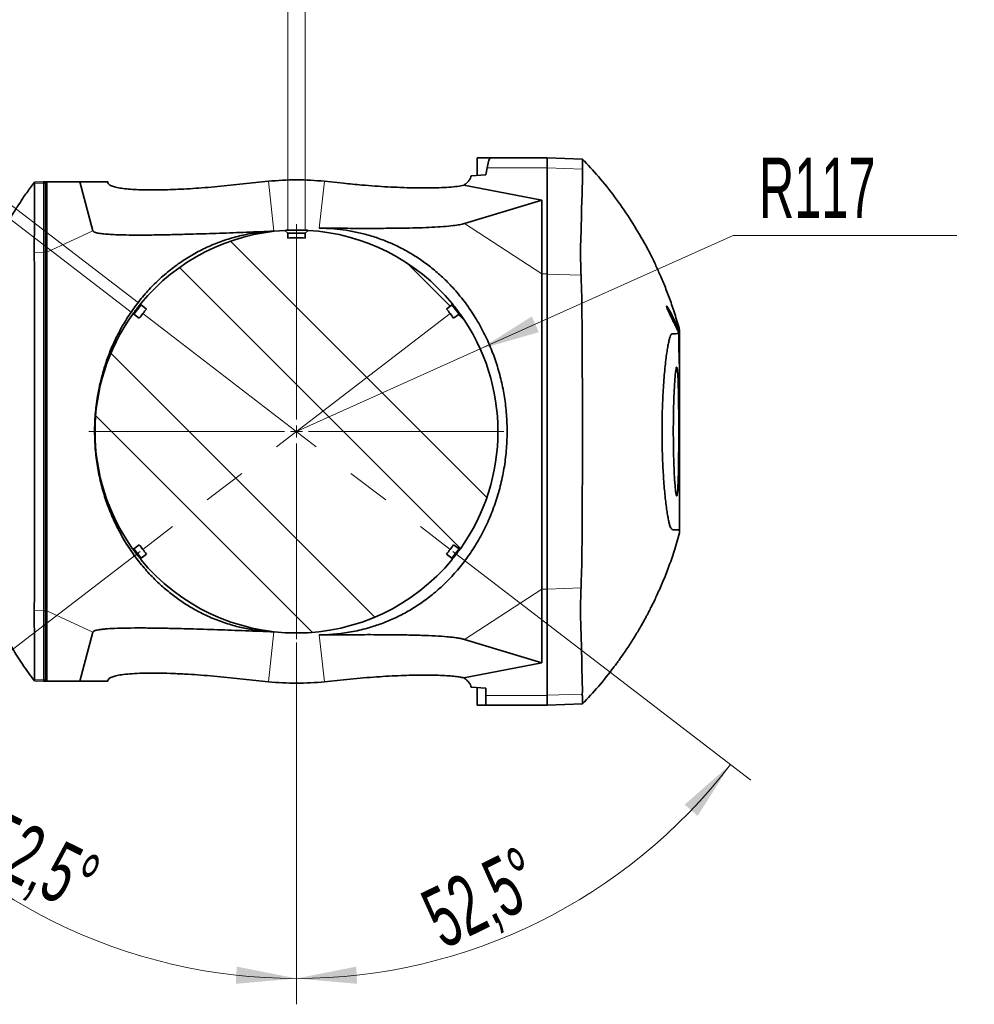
# Model space of a CAD drawing. Header units: millimetres. Extents: x 0 to 12115, y 0 to 8400.
# Tile 4 of 120: x 2774 to 3883, y 765 to 1908. Entities that reach past the tile are written whole.
import ezdxf

# ---------------------------------------------------------------- set-up
doc = ezdxf.new("R2010")
doc.units = ezdxf.units.MM
doc.header["$LTSCALE"] = 20
doc.linetypes.add('CENTERX2', pattern=[20.32, 12.7, -2.54, 2.54, -2.54])
doc.layers.add('SVART_TEXT', color=7, linetype='Continuous')
doc.styles.add('SLDTEXTSTYLE0', font='TXT', dxfattribs={"width": 0.605})
doc.dimstyles.new('SLDDIMSTYLE13', dxfattribs={"dimtxt": 70, "dimasz": 70, "dimexe": 0, "dimexo": 0.0625, "dimgap": 17.5, "dimtad": 0, "dimtih": 1, "dimtoh": 1, "dimdec": 1, "dimlfac": 0.5, "dimrnd": 1e-09, "dimzin": 12, "dimdsep": 46, "dimtxsty": 'SLDTEXTSTYLE0', "dimsah": 1, "dimcen": 0, "dimadec": 0, "dimazin": 3, "dimtfac": 1, "dimtofl": 0, "dimtmove": 0, "dimatfit": 3, "dimfxl": 1, "dimfrac": 2, "dimtolj": 1, "dimtzin": 12, "dimarcsym": 0})
doc.dimstyles.new('SLDDIMSTYLE18', dxfattribs={"dimtxt": 70, "dimasz": 70, "dimexe": 0, "dimexo": 0.0625, "dimgap": 17.5, "dimtad": 1, "dimdec": 4, "dimlfac": 10, "dimzin": 12, "dimdsep": 46, "dimtxsty": 'SLDTEXTSTYLE0', "dimsah": 1, "dimcen": 0.09, "dimadec": 1, "dimazin": 3, "dimtfac": 1, "dimtofl": 0, "dimtmove": 0, "dimatfit": 3, "dimfxl": 1, "dimfrac": 2, "dimtolj": 1, "dimtzin": 12, "dimarcsym": 0})
doc.dimstyles.new('SLDDIMSTYLE9', dxfattribs={"dimtxt": 70, "dimasz": 70, "dimexe": 0, "dimexo": 0.0625, "dimgap": 17.5, "dimtad": 1, "dimdec": 1, "dimlfac": 0.5, "dimrnd": 1e-09, "dimzin": 12, "dimdsep": 46, "dimtxsty": 'SLDTEXTSTYLE0', "dimsah": 1, "dimcen": 0.09, "dimadec": 0, "dimazin": 3, "dimtfac": 1, "dimtmove": 0, "dimatfit": 0, "dimfxl": 1, "dimfrac": 2, "dimtolj": 1, "dimtzin": 12, "dimarcsym": 0})

# ---------------------------------------------------------------- blocks, each defined once
blk = doc.blocks.new('_D_82')
at = {"color": 7, "linetype": 'Continuous', "lineweight": 0}
for p, q in [((3277, 1290.6), (3623.1, 1025.1)), ((3095.4, 1185), (3095.4, 764.8))]:
    blk.add_line(p, q, dxfattribs=at)
at = {"color": 7, "linetype": 'Continuous', "lineweight": 18}
blk.add_arc((3095.4, 1430), 635.3, 270, 322.5, dxfattribs=at)
for points in [[(3599.3, 1043.3), (3546.2, 996.7), (3561.3, 983.7)], [(3095.4, 794.8), (3165.8, 788.6), (3164.7, 808.6)]]:
    blk.add_solid(points, dxfattribs=at)
at = {"color": 7, "linetype": 'Continuous', "lineweight": 18, "insert": (3235.2, 891.3), "char_height": 70, "attachment_point": 1, "rotation": 26.25, "style": 'SLDTEXTSTYLE0'}
blk.add_mtext('52,5°', dxfattribs=at)
blk = doc.blocks.new('_D_83')
at = {"color": 7, "linetype": 'Continuous', "lineweight": 0}
for p, q in [((2913.7, 1290.6), (2567.6, 1025.1)), ((3095.4, 1185), (3095.4, 764.8))]:
    blk.add_line(p, q, dxfattribs=at)
at = {"color": 7, "linetype": 'Continuous', "lineweight": 18}
blk.add_arc((3095.4, 1430), 635.3, 217.5, 270, dxfattribs=at)
for points in [[(2591.4, 1043.3), (2629.4, 983.7), (2644.6, 996.7)], [(3095.4, 794.8), (3026, 808.6), (3024.9, 788.6)]]:
    blk.add_solid(points, dxfattribs=at)
at = {"color": 7, "linetype": 'Continuous', "lineweight": 18, "insert": (2753.1, 991.1), "char_height": 70, "attachment_point": 1, "rotation": 333.75, "style": 'SLDTEXTSTYLE0'}
blk.add_mtext('52,5°', dxfattribs=at)
blk = doc.blocks.new('_D_84')
at = {"color": 7, "linetype": 'Continuous', "lineweight": 0}
for p, q in [((3308.8, 1525.9), (3602.6, 1657.8)), ((3602.6, 1657.8), (3862.5, 1657.8)), ((3095.4, 1430), (3308.8, 1525.9))]:
    blk.add_line(p, q, dxfattribs=at)
at = {"color": 7, "linetype": 'Continuous', "lineweight": 18}
blk.add_solid([(3308.8, 1525.9), (3376.8, 1545.4), (3368.6, 1563.7)], dxfattribs=at)
at = {"color": 7, "linetype": 'Continuous', "lineweight": 18, "insert": (3632.6, 1748.1), "char_height": 70, "attachment_point": 1, "style": 'SLDTEXTSTYLE0'}
blk.add_mtext('R117', dxfattribs=at)
blk = doc.blocks.new('SW_SYMBOL_HOLE_DEPTH')
at = {"layer": 'SVART_TEXT', "color": 0}
for p, q in [((0, 17500), (16000, 17500)), ((8000, 17500), (8000, 1500)), ((2000, 11100), (8000, 1500)), ((14000, 11100), (8000, 1500))]:
    blk.add_line(p, q, dxfattribs=at)
blk = doc.blocks.new('_D_85')
at = {"color": 7, "linetype": 'Continuous', "lineweight": 0}
for p, q in [((3085.2, 1664.2), (3085.2, 1995.2)), ((3105.6, 1664.2), (3105.6, 1995.2)), ((3085.2, 1965.2), (2965.2, 1965.2)), ((3105.6, 1965.2), (3085.2, 1965.2)), ((3105.6, 1965.2), (3623.7, 1965.2))]:
    blk.add_line(p, q, dxfattribs=at)
at = {"color": 7, "linetype": 'Continuous', "lineweight": 18}
for points in [[(3085.2, 1965.2), (3015.2, 1975.2), (3015.2, 1955.2)], [(3105.6, 1965.2), (3175.6, 1955.2), (3175.6, 1975.2)]]:
    blk.add_solid(points, dxfattribs=at)
at = {"color": 7, "linetype": 'Continuous', "lineweight": 18, "xscale": 0.004511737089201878, "yscale": 0.004511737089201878, "zscale": 0.004511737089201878, "rotation": 359.9999999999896}
blk.add_blockref('SW_SYMBOL_HOLE_DEPTH', (3420.1, 1975.3), dxfattribs=at)
at = {"color": 7, "linetype": 'Continuous', "lineweight": 18, "char_height": 70, "attachment_point": 1, "style": 'SLDTEXTSTYLE0'}
for s, insert in [('M12', (3206.3, 2055.6)), ('20', (3516.8, 2055.6))]:
    blk.add_mtext(s, dxfattribs=dict(at, insert=insert))
blk = doc.blocks.new('_D_86')
at = {"color": 7, "linetype": 'Continuous', "lineweight": 0}
for p, q in [((2616.6, 1806), (2689.7, 1901.2)), ((2911.7, 1579.6), (2592.8, 1824.2)), ((2903.4, 1568.8), (2584.5, 1813.4)), ((2616.6, 1806), (2608.3, 1795.2)), ((2608.3, 1795.2), (2257.8, 1338.4))]:
    blk.add_line(p, q, dxfattribs=at)
at = {"color": 7, "linetype": 'Continuous', "lineweight": 18}
for points in [[(2616.6, 1806), (2667.2, 1855.4), (2651.3, 1867.6)], [(2608.3, 1795.2), (2557.8, 1745.7), (2573.6, 1733.6)]]:
    blk.add_solid(points, dxfattribs=at)
at = {"color": 7, "linetype": 'Continuous', "lineweight": 18, "xscale": 0.004511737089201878, "yscale": 0.004511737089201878, "zscale": 0.004511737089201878, "rotation": 52.50000000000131}
blk.add_blockref('SW_SYMBOL_HOLE_DEPTH', (2425.5, 1573.6), dxfattribs=at)
at = {"color": 7, "linetype": 'Continuous', "lineweight": 18, "char_height": 70, "attachment_point": 1, "rotation": 52.5, "style": 'SLDTEXTSTYLE0'}
for s, insert in [('13', (2420.7, 1699.2)), ('4x M8', (2186.1, 1393.4))]:
    blk.add_mtext(s, dxfattribs=dict(at, insert=insert))
blk = doc.blocks.new('SW_CENTERMARKSYMBOL_10')
at = {"color": 0, "linetype": 'Continuous', "lineweight": 18}
for p, q in [((0, 14), (0, 241)), ((-14, 0), (-241, 0)), ((0, 0), (-7, 0)), ((0, 0), (0, 7)), ((0, 0), (0, -7)), ((0, 0), (7, 0)), ((14, 0), (241, 0)), ((0, -14), (0, -241))]:
    blk.add_line(p, q, dxfattribs=at)

msp = doc.modelspace()

# ---------------------------------------------------------------- hatches: boundary and pattern name
at = {"linetype": 'Continuous', "lineweight": 18}
h = msp.add_hatch(dxfattribs=at)
h.set_pattern_fill('ANSI32', scale=20, angle=90, style=0)
edge = h.paths.add_edge_path(flags=0)
edge.add_line((3284.145647, 1293.750026), (3285.710497, 1293.956042))
edge.add_arc((3095.353079, 1430.044446), 234, 324.438647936, 395.561352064)
edge.add_line((3285.710497, 1566.132849), (3284.145647, 1566.338866))
edge.add_line((3284.145647, 1566.338866), (3277.915619, 1561.558397))
edge.add_arc((3095.353079, 1430.044446), 225, 35.768130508, 39.231869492)
edge.add_line((3269.636463, 1572.348002), (3275.866492, 1577.128471))
edge.add_line((3275.866492, 1577.128471), (3276.072508, 1578.693321))
edge.add_arc((3095.353079, 1430.044446), 234, 39.438647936, 86.667079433)
edge.add_line((3108.957287, 1663.648653), (3105.553079, 1660.244446))
edge.add_line((3105.553079, 1660.244446), (3105.553079, 1654.813127))
edge.add_arc((3095.353079, 1430.044446), 225, 87.401700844, 92.598299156)
edge.add_line((3085.153079, 1654.813127), (3085.153079, 1660.244446))
edge.add_line((3085.153079, 1660.244446), (3081.748872, 1663.648653))
edge.add_arc((3095.353079, 1430.044446), 234, 93.332920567, 140.561352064)
edge.add_line((2914.633651, 1578.693321), (2914.839667, 1577.128471))
edge.add_line((2914.839667, 1577.128471), (2921.069696, 1572.348002))
edge.add_arc((3095.353079, 1430.044446), 225, 140.768130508, 144.231869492)
edge.add_line((2912.79054, 1561.558397), (2906.560512, 1566.338866))
edge.add_line((2906.560512, 1566.338866), (2904.995662, 1566.132849))
edge.add_arc((3095.353079, 1430.044446), 234, 144.438647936, 215.561352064)
edge.add_line((2904.995662, 1293.956042), (2906.560512, 1293.750026))
edge.add_line((2906.560512, 1293.750026), (2912.79054, 1298.530495))
edge.add_arc((3095.353079, 1430.044446), 225, 215.768130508, 219.231869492)
edge.add_line((2921.069696, 1287.740889), (2914.839667, 1282.96042))
edge.add_line((2914.839667, 1282.96042), (2914.633651, 1281.39557))
edge.add_arc((3095.353079, 1430.044446), 234, 219.438647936, 320.561352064)
edge.add_line((3276.072508, 1281.39557), (3275.866492, 1282.96042))
edge.add_line((3275.866492, 1282.96042), (3269.636463, 1287.740889))
edge.add_arc((3095.353079, 1430.044446), 225, 320.768130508, 324.231869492)
edge.add_line((3277.915619, 1298.530495), (3284.145647, 1293.750026))

# ---------------------------------------------------------------- linework, layer by layer
at = {"color": 7, "linetype": 'Continuous', "lineweight": 35}
for p, q in [((3305.40379, 1748.044446), (3305.045794, 1727.53487)), ((3320.268349, 1748.044446), (3305.40379, 1748.044446)), ((3386.353079, 1748.044446), (3320.618369, 1748.044446)), ((3386.353079, 1748.044446), (3386.353079, 1736.499905)), ((3427.60251, 1746.394459), (3386.353079, 1747.834921)), ((3298.348452, 1727.12616), (3315.353079, 1728.16388)), ((3315.353079, 1728.16388), (3316.895094, 1736.499905)), ((3386.353079, 1736.499905), (3386.353079, 1613.146764)), ((2791.024421, 1719.613919), (2801.353079, 1719.974604)), ((2801.353079, 1719.974604), (2803.353079, 1720.044446)), ((2803.353079, 1720.044446), (2803.353079, 1718.495683)), ((2803.353079, 1720.044446), (2805.353079, 1720.044446)), ((2803.353079, 1718.495683), (2803.353079, 1638.418245)), ((2805.353079, 1638.418245), (2805.353079, 1720.044446)), ((2805.353079, 1720.044446), (2843.767817, 1720.044446)), ((2843.767817, 1720.044446), (2876.291111, 1720.044446)), ((2843.767817, 1720.044446), (2858.802461, 1663.149095)), ((2876.291111, 1720.044446), (2876.305294, 1719.23188)), ((3014.987059, 1715.674583), (3062.758152, 1720.634771)), ((3127.948007, 1720.634771), (3149.864554, 1718.359123)), ((3289.82269, 1716.093194), (3380.353079, 1698.770073)), ((3290.485104, 1671.562875), (3380.353079, 1698.770073)), ((3380.353079, 1698.770073), (3380.353079, 1613.146764)), ((3081.748872, 1663.648653), (3085.153079, 1660.244446)), ((3105.553079, 1660.244446), (3085.153079, 1660.244446)), ((3085.153079, 1660.244446), (3085.153079, 1654.813127)), ((3105.553079, 1660.244446), (3108.957287, 1663.648653)), ((3105.553079, 1654.813127), (3105.553079, 1660.244446)), ((2803.353079, 1638.418245), (2803.353079, 1221.670647)), ((2805.353079, 1221.670647), (2805.353079, 1638.418245)), ((3380.353079, 1613.146764), (3380.353079, 1246.942127)), ((3386.353079, 1613.146764), (3386.353079, 1246.942127)), ((2914.839667, 1577.128471), (2914.633651, 1578.693321)), ((3276.072508, 1578.693321), (3275.866492, 1577.128471)), ((2914.839667, 1577.128471), (2906.560512, 1566.338866)), ((2921.069696, 1572.348002), (2914.839667, 1577.128471)), ((3275.866492, 1577.128471), (3269.636463, 1572.348002)), ((3284.145647, 1566.338866), (3275.866492, 1577.128471)), ((2904.995662, 1566.132849), (2906.560512, 1566.338866)), ((2906.560512, 1566.338866), (2912.79054, 1561.558397)), ((3277.915619, 1561.558397), (3284.145647, 1566.338866)), ((3284.145647, 1566.338866), (3285.710497, 1566.132849)), ((3540.353079, 1545.53463), (3540.320603, 1545.284626)), ((3540.353079, 1314.554262), (3540.353079, 1545.53463)), ((2906.560512, 1293.750026), (2904.995662, 1293.956042)), ((2912.79054, 1298.530495), (2906.560512, 1293.750026)), ((2906.560512, 1293.750026), (2914.839667, 1282.96042)), ((3275.866492, 1282.96042), (3284.145647, 1293.750026)), ((3284.145647, 1293.750026), (3277.915619, 1298.530495)), ((3285.710497, 1293.956042), (3284.145647, 1293.750026)), ((2914.633651, 1281.39557), (2914.839667, 1282.96042)), ((2914.839667, 1282.96042), (2921.069696, 1287.740889)), ((3269.636463, 1287.740889), (3275.866492, 1282.96042)), ((3275.866492, 1282.96042), (3276.072508, 1281.39557)), ((3380.353079, 1161.318819), (3380.353079, 1246.942127)), ((3386.353079, 1246.942127), (3386.353079, 1123.588986)), ((2803.353079, 1221.670647), (2803.353079, 1141.593208)), ((2805.353079, 1140.044446), (2805.353079, 1221.670647)), ((3496.463906, 1205.874422), (3497.353079, 1207.435451)), ((2858.802461, 1196.939796), (2843.767817, 1140.044446)), ((3380.353079, 1161.318819), (3290.485104, 1188.526016)), ((3289.82269, 1143.995698), (3380.353079, 1161.318819)), ((3062.758152, 1139.45412), (3014.987059, 1144.414308)), ((2791.024421, 1140.474972), (2801.353079, 1140.114287)), ((2801.353079, 1140.114287), (2803.353079, 1140.044446)), ((2803.353079, 1141.593208), (2803.353079, 1140.044446)), ((2803.353079, 1140.044446), (2805.353079, 1140.044446)), ((2805.353079, 1140.044446), (2843.767817, 1140.044446)), ((2843.767817, 1140.044446), (2876.291111, 1140.044446)), ((2876.291111, 1140.044446), (2876.305294, 1140.857012)), ((3149.864554, 1141.729768), (3127.948007, 1139.45412)), ((3315.353079, 1131.925011), (3298.348452, 1132.962731)), ((3305.045794, 1132.554021), (3305.40379, 1112.044446)), ((3315.353079, 1123.588986), (3315.353079, 1131.925011)), ((3315.353079, 1112.044446), (3315.353079, 1123.588986)), ((3386.353079, 1123.588986), (3386.353079, 1112.044446)), ((3305.40379, 1112.044446), (3315.353079, 1112.044446)), ((3386.353079, 1112.044446), (3315.353079, 1112.044446)), ((3427.60251, 1113.694432), (3386.353079, 1112.25397))]:
    msp.add_line(p, q, dxfattribs=at)
at = {"color": 8, "linetype": 'Continuous', "lineweight": 18}
for p, q in [((3386.353079, 1736.499905), (3316.895094, 1736.499905)), ((3427.365945, 1734.91778), (3386.353079, 1736.297987)), ((2791.005041, 1718.067819), (2801.353079, 1718.426382)), ((2801.353079, 1719.974604), (2801.353079, 1718.426382)), ((2801.353079, 1718.426382), (2803.353079, 1718.495683)), ((2801.353079, 1718.426382), (2801.353079, 1638.348944)), ((3062.758152, 1720.634771), (3069.246981, 1662.785556)), ((3127.948007, 1720.634771), (3121.859304, 1666.352759)), ((3290.485104, 1671.562875), (3380.353079, 1613.146764)), ((2858.802461, 1663.149095), (2805.353079, 1638.418245)), ((2790.850779, 1637.985036), (2801.353079, 1638.348944)), ((2801.353079, 1638.348944), (2803.353079, 1638.418245)), ((2801.353079, 1638.348944), (2801.353079, 1221.739947)), ((2803.353079, 1638.418245), (2805.353079, 1638.418245)), ((3386.353079, 1613.146764), (3380.353079, 1613.146764)), ((3425.830528, 1611.616311), (3386.353079, 1612.944846)), ((3290.485104, 1188.526016), (3380.353079, 1246.942127)), ((3386.353079, 1246.942127), (3380.353079, 1246.942127)), ((3425.835131, 1248.472735), (3386.353079, 1247.144045)), ((2790.85078, 1222.103856), (2801.353079, 1221.739947)), ((2801.353079, 1221.739947), (2803.353079, 1221.670647)), ((2801.353079, 1221.739947), (2801.353079, 1141.662509)), ((2803.353079, 1221.670647), (2805.353079, 1221.670647)), ((2858.802461, 1196.939796), (2805.353079, 1221.670647)), ((3062.758152, 1139.45412), (3069.246981, 1197.303335)), ((3127.948007, 1139.45412), (3121.859304, 1193.736133)), ((2791.005041, 1142.021072), (2801.353079, 1141.662509)), ((2801.353079, 1141.662509), (2803.353079, 1141.593208)), ((2801.353079, 1141.662509), (2801.353079, 1140.114287)), ((3386.353079, 1123.588986), (3315.353079, 1123.588986)), ((3427.355019, 1125.170743), (3386.353079, 1123.790904))]:
    msp.add_line(p, q, dxfattribs=at)
at = {"color": 7, "linetype": 'CENTERX2', "lineweight": 18}
for p, q in [((2916.848578, 1567.015767), (3273.857581, 1293.073124)), ((3273.857581, 1567.015767), (2916.848578, 1293.073124))]:
    msp.add_line(p, q, dxfattribs=at)
at = {"color": 7, "linetype": 'Continuous', "lineweight": 35, "flags": 128}
for points in [[(2791.005041, 1718.067819), (2790.93343, 1677.829299), (2790.850779, 1637.985036)], [(2790.85078, 1222.103856), (2790.934624, 1181.864897), (2791.005041, 1142.021072)]]:
    msp.add_lwpolyline(points, dxfattribs=at)
at = {"color": 7, "linetype": 'Continuous', "lineweight": 35}
for radius, start, end in [(234, 93.332920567, 140.561352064), (234, 39.438647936, 86.667079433), (225, 87.401700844, 92.598299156), (225, 140.768130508, 144.231869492), (225, 35.768130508, 39.231869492), (234, 144.438647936, 215.561352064), (234, 324.438647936, 35.561352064), (225, 215.768130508, 219.231869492), (225, 320.768130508, 324.231869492), (234, 219.438647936, 320.561352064)]:
    msp.add_arc((3095.353079, 1430.044446), radius, start, end, dxfattribs=at)
for centre, major_axis, ratio, start_param, end_param in [((3303.941462, 1430.044446), (16.699332, 317.999412), 0.0366202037, 0.0019230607, 0.2722021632), ((3095.353079, 1404.70541), (0, 317.617058), 0.99681261, 6.1800510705, 6.3863195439), ((3095.353079, 1455.383481), (0, 317.617058), 0.99681261, 3.0384584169, 3.2447268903)]:
    msp.add_ellipse(centre, major_axis=major_axis, ratio=ratio, start_param=start_param, end_param=end_param, dxfattribs=at)
for points, knots in [([(3427.365945, 1734.91778), (3427.366255, 1736.668883), (3427.366878, 1740.17921), (3427.636784, 1743.673861), (3427.522787, 1745.975457), (3427.575895, 1746.254576), (3427.60251, 1746.394459)], [0, 0, 0, 0, 0.2471365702, 0.4954191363, 0.747123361, 1, 1, 1, 1]), ([(3514.229564, 1619.25904), (3513.327478, 1621.349055), (3508.454017, 1632.640214), (3497.848651, 1652.317422), (3482.416752, 1678.126623), (3465.139745, 1702.783912), (3446.999242, 1725.712188), (3433.875835, 1739.710219), (3427.623721, 1746.379012)], [0, 0, 0, 0, 0.04417954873, 0.23867689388, 0.43311788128, 0.62770224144, 0.82263383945, 1, 1, 1, 1]), ([(3298.348452, 1727.12616), (3298.07699, 1726.19919), (3297.532604, 1724.340262), (3295.726364, 1721.565513), (3293.256866, 1718.801774), (3290.969401, 1716.99762), (3289.82269, 1716.093194)], [0, 0, 0, 0, 0.2466725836, 0.4946728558, 0.7466783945, 1, 1, 1, 1]), ([(3425.830528, 1611.616311), (3425.760951, 1615.324756), (3425.621794, 1622.741771), (3424.815855, 1637.592324), (3426.085732, 1661.814725), (3426.334736, 1688.938562), (3427.526975, 1715.191441), (3427.41962, 1728.342473), (3427.365945, 1734.91778)], [0, 0, 0, 0, 0.0901330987, 0.1802691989, 0.360525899, 0.6802601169, 0.8401351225, 1, 1, 1, 1]), ([(2791.031808, 1719.608696), (2788.009238, 1715.578173), (2781.97266, 1707.528546), (2773.830533, 1695.486564), (2767.121403, 1684.831884), (2761.886974, 1675.953074), (2757.841836, 1668.740727), (2754.44105, 1662.387946), (2751.612499, 1656.886628), (2749.217612, 1652.062896), (2747.089352, 1647.631972), (2744.966387, 1643.073636), (2742.96102, 1638.6108), (2741.297551, 1634.781479), (2739.154426, 1629.707268), (2736.610646, 1623.398069), (2733.889467, 1616.249524), (2731.927262, 1610.797001), (2730.702807, 1607.283665), (2730.257266, 1605.974149), (2730.09786, 1605.50563)], [0, 0, 0, 0, 0.0640702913, 0.1279590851, 0.185571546, 0.2250645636, 0.2595078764, 0.290830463, 0.3171224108, 0.3441512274, 0.3729342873, 0.4043538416, 0.4515320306, 0.5058025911, 0.5636292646, 0.6825769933, 0.8047602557, 0.9281410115, 0.9742902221, 1, 1, 1, 1]), ([(2791.024421, 1719.613919), (2791.023027, 1719.549541), (2791.020234, 1719.420535), (2791.010112, 1718.519307), (2791.005041, 1718.067819)], [0, 0, 0, 0, 0.4990291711, 1, 1, 1, 1]), ([(3014.987059, 1715.674583), (3010.011228, 1715.178568), (3000.041421, 1714.184728), (2985.442238, 1712.987731), (2971.346446, 1712.016615), (2957.947854, 1711.303786), (2945.341357, 1710.832155), (2933.296536, 1710.591892), (2922.010315, 1710.604119), (2911.629397, 1710.874593), (2902.110883, 1711.412948), (2893.728971, 1712.249018), (2886.697591, 1713.395128), (2881.063587, 1714.905909), (2877.131112, 1716.806948), (2876.580564, 1718.423576), (2876.305294, 1719.23188)], [0, 0, 0, 0, 0.0632998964, 0.126830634, 0.1901606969, 0.253222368, 0.3164707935, 0.3795639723, 0.4476868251, 0.5159940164, 0.5841453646, 0.6608585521, 0.7377848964, 0.8145167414, 0.907259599, 1, 1, 1, 1]), ([(3289.82269, 1716.093194), (3287.420822, 1715.63241), (3282.609004, 1714.709294), (3272.712819, 1713.759237), (3261.074053, 1713.128009), (3247.5964, 1712.859895), (3232.469876, 1712.958399), (3216.973409, 1713.410367), (3201.556851, 1714.154537), (3186.64821, 1715.1007), (3172.860946, 1716.177656), (3160.55067, 1717.278502), (3153.426551, 1717.99892), (3149.864554, 1718.359123)], [0, 0, 0, 0, 0.1058568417, 0.2120698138, 0.3179662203, 0.4241749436, 0.5307090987, 0.6368196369, 0.7205901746, 0.8045997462, 0.8883257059, 0.9441638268, 1, 1, 1, 1]), ([(3121.859304, 1666.352759), (3131.575902, 1666.249471), (3151.010147, 1666.042885), (3179.309514, 1665.935738), (3203.117759, 1666.041283), (3222.681457, 1666.299519), (3238.231074, 1666.655391), (3252.81418, 1667.207781), (3266.100886, 1668.004573), (3276.753991, 1669.014402), (3285.079329, 1670.178405), (3288.677996, 1671.100058), (3290.485104, 1671.562875)], [0, 0, 0, 0, 0.1425752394, 0.285165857, 0.4276885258, 0.5154893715, 0.6035749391, 0.6915638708, 0.7792663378, 0.8667449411, 0.9330845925, 1, 1, 1, 1]), ([(2858.802461, 1663.149095), (2859.184795, 1662.651894), (2859.949817, 1661.657032), (2863.967342, 1660.529011), (2869.730311, 1659.663828), (2877.007796, 1659.044083), (2887.282912, 1658.535308), (2900.907418, 1658.220111), (2918.152096, 1658.177327), (2936.545937, 1658.394948), (2955.713531, 1658.80509), (2978.832529, 1659.431315), (3005.977561, 1660.298731), (3037.346104, 1661.463517), (3058.613621, 1662.344887), (3069.246981, 1662.785556)], [0, 0, 0, 0, 0.0464321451, 0.0929072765, 0.1400293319, 0.1873475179, 0.2345982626, 0.3138982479, 0.3934004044, 0.4732023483, 0.5531212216, 0.6327717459, 0.7551578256, 0.877583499, 1, 1, 1, 1]), ([(3069.246981, 1197.303335), (3064.316204, 1197.610037), (3054.447418, 1198.22389), (3039.225675, 1200.562671), (3023.360332, 1204.152826), (3006.887558, 1209.394067), (2990.098673, 1216.369833), (2974.486475, 1224.52008), (2960.317304, 1233.552471), (2947.583617, 1243.06003), (2934.955769, 1254.006235), (2922.67472, 1266.477204), (2910.929486, 1280.510226), (2900.366707, 1295.367106), (2890.881098, 1311.153048), (2882.539804, 1327.871729), (2875.406791, 1345.476141), (2869.61933, 1363.659688), (2865.161697, 1382.577436), (2862.189541, 1402.173378), (2860.771666, 1422.307095), (2860.944091, 1442.506785), (2862.85481, 1463.979665), (2866.954363, 1486.495167), (2873.542723, 1509.721694), (2881.707585, 1530.560161), (2890.925814, 1549.030488), (2900.7366, 1565.324493), (2911.843493, 1580.794777), (2923.932751, 1595.002586), (2936.920049, 1607.917453), (2950.657472, 1619.528743), (2965.432886, 1630.057953), (2981.143213, 1639.241233), (2997.46099, 1646.98483), (3014.366596, 1653.301604), (3031.546424, 1657.994956), (3048.782058, 1661.145754), (3061.278978, 1662.406198), (3068.019546, 1662.727118), (3069.246981, 1662.785556)], [0, 0, 0, 0, 0.02426357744, 0.04856274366, 0.07279541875, 0.09893365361, 0.12517568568, 0.1512936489, 0.17364870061, 0.19607330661, 0.21845427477, 0.24464447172, 0.2709279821, 0.29723420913, 0.32345548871, 0.35063322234, 0.37789960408, 0.40515582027, 0.43231964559, 0.46066371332, 0.4891301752, 0.51759443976, 0.54593549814, 0.58024662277, 0.61466324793, 0.64899233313, 0.676371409, 0.70383952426, 0.73129617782, 0.75865957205, 0.784092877, 0.80957667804, 0.83496973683, 0.86064197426, 0.88642569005, 0.91209979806, 0.93932194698, 0.96665225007, 0.99392748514, 1, 1, 1, 1]), ([(3108.957287, 1663.648653), (3108.864329, 1663.654147), (3108.64966, 1663.666835), (3106.713476, 1663.773899), (3103.370208, 1663.917752), (3099.109323, 1664.028858), (3094.513377, 1664.057818), (3090.084279, 1663.997609), (3086.234307, 1663.87491), (3083.352623, 1663.740212), (3081.930984, 1663.659294), (3081.797113, 1663.651472), (3081.748872, 1663.648653)], [0, 0, 0, 0, 0.0852754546, 0.1969287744, 0.3072819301, 0.4149046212, 0.5194809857, 0.6222469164, 0.7253580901, 0.8306927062, 0.9389892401, 1, 1, 1, 1]), ([(3121.859304, 1193.736133), (3127.873627, 1193.942733), (3139.909191, 1194.356173), (3158.525123, 1196.970292), (3175.930127, 1200.92555), (3191.990915, 1206.016036), (3206.5378, 1211.823003), (3221.192886, 1218.997428), (3235.777483, 1227.703131), (3250.002146, 1237.832905), (3264.101514, 1249.702886), (3277.64968, 1263.37916), (3290.373615, 1278.703854), (3301.886677, 1295.264592), (3312.052446, 1313.001902), (3320.815998, 1331.83675), (3327.989121, 1351.349849), (3333.56274, 1371.454229), (3337.46435, 1392.074253), (3339.688303, 1413.062609), (3340.227953, 1434.188026), (3339.082437, 1454.777061), (3336.355965, 1474.67854), (3332.239327, 1493.816757), (3326.697712, 1512.536224), (3319.638516, 1531.019176), (3310.958951, 1549.141558), (3300.600352, 1566.800906), (3288.723612, 1583.567571), (3276.269062, 1598.194777), (3263.60371, 1610.715907), (3251.166887, 1621.308974), (3238.126169, 1630.829776), (3224.689026, 1639.098361), (3211.08405, 1646.152452), (3196.963942, 1652.232536), (3182.474307, 1657.232693), (3167.689371, 1661.152972), (3153.180536, 1663.900709), (3137.844454, 1665.82091), (3127.542729, 1666.163663), (3121.859304, 1666.352759)], [0, 0, 0, 0, 0.0313237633, 0.0626835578, 0.0939637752, 0.1170864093, 0.1402509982, 0.1633377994, 0.1866582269, 0.2100733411, 0.2333971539, 0.2595330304, 0.2857736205, 0.3119610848, 0.3394759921, 0.3670913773, 0.3947090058, 0.4222269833, 0.4498970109, 0.4776800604, 0.5054585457, 0.5331223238, 0.5589009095, 0.5847653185, 0.6106374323, 0.636426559, 0.6635123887, 0.6907148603, 0.7178693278, 0.7448893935, 0.7664071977, 0.7879826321, 0.8094799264, 0.8309976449, 0.8525915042, 0.8741338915, 0.8981363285, 0.9222205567, 0.9463429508, 0.9703975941, 1, 1, 1, 1]), ([(2790.850779, 1637.985036), (2790.857143, 1636.923539), (2790.869903, 1634.795289), (2790.888393, 1629.034316), (2790.906403, 1621.506348), (2790.925445, 1611.654224), (2790.942896, 1599.253272), (2790.957337, 1584.231355), (2790.971346, 1567.281455), (2790.984017, 1548.556391), (2790.993368, 1528.356381), (2791.000008, 1506.924787), (2791.005433, 1484.498748), (2791.009981, 1461.398015), (2791.011117, 1437.900781), (2791.010257, 1414.301823), (2791.008965, 1390.904351), (2791.004578, 1367.990367), (2790.997841, 1345.879083), (2790.990093, 1324.822974), (2790.980284, 1305.075817), (2790.967563, 1286.945208), (2790.952413, 1270.604727), (2790.936816, 1256.250189), (2790.91873, 1244.146953), (2790.89728, 1234.355027), (2790.87966, 1228.025554), (2790.864227, 1224.123137), (2790.855262, 1222.77695), (2790.85078, 1222.103856)], [0, 0, 0, 0, 0.0342091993, 0.0685877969, 0.1029663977, 0.1371756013, 0.1760107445, 0.2149697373, 0.2538048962, 0.2926395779, 0.3315980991, 0.3704327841, 0.4092673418, 0.4482257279, 0.4870602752, 0.5258953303, 0.5648542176, 0.6036892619, 0.6425244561, 0.6814834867, 0.7203186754, 0.7591538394, 0.7981128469, 0.8369480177, 0.8757829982, 0.9147418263, 0.9535768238, 0.9767884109, 1, 1, 1, 1]), ([(3514.353079, 1619.308412), (3514.353079, 1619.346928), (3514.353079, 1619.404355), (3514.353079, 1619.335738), (3514.353079, 1619.313142)], [0, 0, 0, 0, 0.67069149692, 1, 1, 1, 1]), ([(3540.353079, 1547.669351), (3539.422227, 1551.009299), (3537.560471, 1557.689374), (3533.763367, 1569.961085), (3528.933052, 1584.104168), (3523.039424, 1599.411209), (3518.166317, 1610.962591), (3515.259359, 1617.324888), (3514.353079, 1619.308412)], [0, 0, 0, 0, 0.11165803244, 0.22332211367, 0.44728166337, 0.67247711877, 0.89789072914, 1, 1, 1, 1]), ([(3425.835131, 1248.472735), (3425.85594, 1250.578031), (3425.897626, 1254.79557), (3426.356189, 1263.932105), (3426.695295, 1274.961951), (3426.860853, 1288.028089), (3427.029161, 1302.841744), (3427.150481, 1319.256263), (3427.25042, 1337.115975), (3427.334787, 1356.148949), (3427.393003, 1376.107226), (3427.427983, 1396.761742), (3427.447203, 1417.82549), (3427.443184, 1439.045932), (3427.425628, 1460.149498), (3427.39775, 1480.872272), (3427.343237, 1500.965022), (3427.265393, 1520.140342), (3427.169808, 1538.187104), (3427.044675, 1554.88868), (3426.885154, 1569.976896), (3426.681158, 1583.314482), (3426.538077, 1593.657456), (3426.251967, 1601.408624), (3425.875682, 1607.24094), (3425.84557, 1610.158711), (3425.830528, 1611.616311)], [0, 0, 0, 0, 0.04309707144, 0.08633638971, 0.12943938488, 0.17252733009, 0.21575189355, 0.25883980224, 0.30204699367, 0.34539204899, 0.38859926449, 0.43179553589, 0.47512957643, 0.51832586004, 0.56151948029, 0.60485087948, 0.64804457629, 0.69123773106, 0.73456862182, 0.77776184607, 0.82096033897, 0.86429653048, 0.90749496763, 0.93831495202, 0.96918465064, 1, 1, 1, 1]), ([(2914.633651, 1578.693321), (2914.633253, 1578.692837), (2914.627852, 1578.686264), (2914.385682, 1578.392315), (2913.49083, 1577.296561), (2912.162121, 1575.643094), (2910.581347, 1573.633389), (2908.943583, 1571.500581), (2907.42601, 1569.476376), (2906.173477, 1567.769422), (2905.310611, 1566.57366), (2905.01464, 1566.159377), (2904.998712, 1566.137112), (2904.995662, 1566.132849)], [0, 0, 0, 0, 0.0087319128, 0.1185897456, 0.228388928, 0.3370871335, 0.4440447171, 0.5493913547, 0.6540411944, 0.7592350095, 0.8659158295, 0.9743254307, 1, 1, 1, 1]), ([(3285.710497, 1566.132849), (3285.708055, 1566.136263), (3285.693898, 1566.15605), (3285.403529, 1566.562569), (3284.517222, 1567.790957), (3283.218459, 1569.559974), (3281.662948, 1571.631998), (3280.026394, 1573.759667), (3278.48564, 1575.716073), (3277.203543, 1577.310872), (3276.330039, 1578.380648), (3276.080381, 1578.68374), (3276.073198, 1578.692482), (3276.072508, 1578.693321)], [0, 0, 0, 0, 0.0229178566, 0.1328298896, 0.2425412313, 0.3510373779, 0.4577612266, 0.5629534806, 0.6676039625, 0.7729486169, 0.8798551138, 0.9884651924, 1, 1, 1, 1]), ([(3540.320603, 1545.284626), (3539.286469, 1547.83046), (3537.436737, 1552.384132), (3534.760506, 1558.44577), (3532.39171, 1563.51036), (3530.188592, 1567.881388), (3528.280804, 1571.375738), (3526.762301, 1573.867727), (3525.724694, 1575.300924), (3525.195512, 1575.700935), (3525.141715, 1575.217701), (3525.546478, 1573.915486), (3526.331293, 1571.958523), (3527.492993, 1569.35564), (3529.006428, 1566.132167), (3530.850404, 1562.31993), (3533.052233, 1557.82502), (3535.519539, 1552.790781), (3537.733688, 1548.232386), (3539.063855, 1545.443275), (3539.504257, 1544.519836)], [0, 0, 0, 0, 0.0792684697, 0.1417856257, 0.2042932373, 0.2665062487, 0.3286887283, 0.3872554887, 0.4457857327, 0.498503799, 0.5512101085, 0.5997913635, 0.6483842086, 0.6971254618, 0.7458876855, 0.7988169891, 0.8517682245, 0.9111731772, 0.9705905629, 1, 1, 1, 1]), ([(3539.504257, 1544.519836), (3539.41193, 1544.477917), (3538.629133, 1544.122502), (3536.994966, 1543.521162), (3534.340989, 1543.639123), (3532.72392, 1543.680814), (3531.182038, 1543.521724), (3529.821311, 1541.790728), (3528.754115, 1538.682439), (3527.660306, 1534.237284), (3526.551204, 1528.482752), (3525.449245, 1521.523813), (3524.361142, 1513.271349), (3523.315501, 1503.707078), (3522.344289, 1492.951534), (3521.503196, 1481.443849), (3520.8215, 1469.351998), (3520.311915, 1456.890277), (3519.991012, 1444.290639), (3519.874536, 1431.750636), (3519.94163, 1419.46224), (3520.182737, 1407.497412), (3520.586996, 1396.018282), (3521.121432, 1385.119047), (3521.787953, 1374.53532), (3522.577002, 1364.42426), (3523.469259, 1354.916715), (3524.448533, 1346.128911), (3525.494206, 1338.22217), (3526.585811, 1331.315522), (3527.693288, 1325.693695), (3528.787498, 1321.377701), (3529.854781, 1318.24059), (3531.877418, 1315.840465), (3534.451723, 1315.875284), (3537.029088, 1315.865925), (3538.901458, 1315.981823), (3540.124617, 1315.373598), (3540.276926, 1314.827373), (3540.353079, 1314.554262)], [0, 0, 0, 0, 0.0159842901, 0.1355232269, 0.1679982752, 0.2004735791, 0.2329353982, 0.2493224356, 0.2657746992, 0.2821797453, 0.2985138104, 0.3148927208, 0.3312198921, 0.3482154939, 0.3652695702, 0.3822620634, 0.3984601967, 0.4147139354, 0.4309049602, 0.4460853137, 0.4613194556, 0.4765014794, 0.4909985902, 0.505539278, 0.5200410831, 0.5353573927, 0.550718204, 0.5660365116, 0.5822439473, 0.5984982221, 0.6146990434, 0.6311475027, 0.647634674, 0.6640529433, 0.7284172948, 0.7928090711, 0.8571975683, 0.928599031, 1, 1, 1, 1]), ([(3539.504257, 1544.519836), (3539.505435, 1541.52531), (3539.507363, 1536.627098), (3539.548928, 1530.12909), (3539.59838, 1525.022629), (3539.662212, 1520.426765), (3539.735581, 1516.446653), (3539.814762, 1513.23318), (3539.895862, 1510.809012), (3539.973694, 1509.413878), (3540.026065, 1508.816587), (3540.049048, 1508.973814), (3540.050393, 1508.983017)], [0, 0, 0, 0, 0.1632594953, 0.2670471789, 0.3708348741, 0.4746242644, 0.5784136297, 0.6822025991, 0.7859914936, 0.889769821, 0.9935480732, 1, 1, 1, 1]), ([(3540.111466, 1509.375387), (3540.130845, 1509.761958), (3540.169602, 1510.53506), (3540.214971, 1512.872414), (3540.251407, 1515.970702), (3540.27839, 1519.859252), (3540.297715, 1524.376422), (3540.31049, 1529.424388), (3540.317808, 1534.698704), (3540.321314, 1540.04227), (3540.32084, 1543.537174), (3540.320603, 1545.284626)], [0, 0, 0, 0, 0.1130574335, 0.2261034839, 0.339149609, 0.4522020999, 0.5652547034, 0.6783280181, 0.7914014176, 0.8957007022, 1, 1, 1, 1]), ([(3540.353079, 1545.53463), (3540.353079, 1545.921492), (3540.353079, 1546.695219), (3540.353079, 1547.946174), (3540.353079, 1547.772289), (3540.353079, 1547.669351)], [0, 0, 0, 0, 0.2897767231, 0.5795558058, 1, 1, 1, 1]), ([(3539.348021, 1430.044446), (3539.34323, 1425.723058), (3539.333648, 1417.080323), (3539.256106, 1404.580927), (3539.129523, 1392.926463), (3538.947805, 1382.402778), (3538.704924, 1373.276564), (3538.399919, 1365.757691), (3538.028233, 1360.118468), (3537.595858, 1356.438191), (3537.104523, 1354.889827), (3536.568801, 1355.419135), (3536.00014, 1358.091123), (3535.420349, 1362.740526), (3534.851144, 1369.318332), (3534.317436, 1377.57595), (3533.847694, 1387.34658), (3533.463352, 1398.31959), (3533.191773, 1410.219962), (3533.043158, 1422.696865), (3533.034151, 1435.398215), (3533.15848, 1447.96628), (3533.415899, 1460.018474), (3533.784828, 1471.233128), (3534.249099, 1481.245828), (3534.779232, 1489.815008), (3535.35028, 1496.637589), (3535.934517, 1501.589551), (3536.507238, 1504.461372), (3537.049813, 1505.264552), (3537.544259, 1503.899194), (3537.983375, 1500.501067), (3538.357997, 1495.084279), (3538.669959, 1487.878182), (3538.917477, 1479.012411), (3539.106569, 1468.779577), (3539.239577, 1457.422574), (3539.310341, 1446.881115), (3539.343022, 1437.684443), (3539.346355, 1432.591112), (3539.348021, 1430.044446)], [0, 0, 0, 0, 0.02762544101, 0.05525062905, 0.08228900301, 0.10932678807, 0.13627656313, 0.16322567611, 0.19003886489, 0.21685164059, 0.24354529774, 0.27023897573, 0.29688674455, 0.32353491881, 0.35022797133, 0.37692158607, 0.40372215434, 0.43052319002, 0.45743932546, 0.48435568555, 0.511349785, 0.53834382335, 0.56535807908, 0.59237199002, 0.61934500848, 0.64631747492, 0.67319488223, 0.70007174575, 0.72682902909, 0.75358605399, 0.78025250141, 0.80691912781, 0.83357314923, 0.86022771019, 0.88695907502, 0.91369108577, 0.94055481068, 0.9674189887, 0.98370948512, 1, 1, 1, 1]), ([(3514.353079, 1240.774986), (3516.560907, 1245.69693), (3520.978534, 1255.545216), (3527.539328, 1272.159514), (3532.942737, 1287.58976), (3537.210636, 1301.180773), (3539.305624, 1308.673375), (3540.353079, 1312.41954)], [0, 0, 0, 0, 0.24911012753, 0.49844277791, 0.74885713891, 0.87443315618, 1, 1, 1, 1]), ([(3540.353079, 1312.41954), (3540.353079, 1312.366333), (3540.353079, 1312.257575), (3540.353079, 1313.091379), (3540.353079, 1314.066618), (3540.353079, 1314.554262)], [0, 0, 0, 0, 0.3238078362, 0.6618876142, 1, 1, 1, 1]), ([(2904.995662, 1293.956042), (2905.044361, 1293.88779), (2905.143563, 1293.748759), (2905.936598, 1292.645758), (2907.139215, 1291.000106), (2908.650014, 1288.97594), (2910.282941, 1286.840365), (2911.862594, 1284.823356), (2913.222892, 1283.123465), (2914.205032, 1281.91671), (2914.598604, 1281.438194), (2914.626393, 1281.404397), (2914.633651, 1281.39557)], [0, 0, 0, 0, 0.1059362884, 0.21579435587, 0.32465899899, 0.43182257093, 0.53731610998, 0.64197937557, 0.74704815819, 0.85352684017, 0.96174618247, 1, 1, 1, 1]), ([(3276.072508, 1281.39557), (3276.079974, 1281.404651), (3276.108597, 1281.439463), (3276.516701, 1281.935647), (3277.541384, 1283.195137), (3278.959231, 1284.969093), (3280.574545, 1287.035971), (3282.195285, 1289.160655), (3283.655686, 1291.12086), (3284.805307, 1292.695367), (3285.567158, 1293.755161), (3285.66311, 1293.889632), (3285.710497, 1293.956042)], [0, 0, 0, 0, 0.0387983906, 0.148745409, 0.2583335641, 0.3665878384, 0.4730508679, 0.5780867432, 0.6827593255, 0.7882863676, 0.8954439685, 1, 1, 1, 1]), ([(2730.128345, 1254.493109), (2730.379453, 1253.758232), (2730.947462, 1252.095934), (2731.87333, 1249.459735), (2732.906942, 1246.575114), (2734.468276, 1242.318796), (2736.641167, 1236.613767), (2739.165648, 1230.355111), (2741.297552, 1225.3074), (2742.961021, 1221.47809), (2744.96639, 1217.01525), (2747.089349, 1212.456924), (2749.217626, 1208.025972), (2751.612452, 1203.202342), (2754.392737, 1197.794961), (2757.661617, 1191.682648), (2761.480786, 1184.849756), (2765.897651, 1177.314887), (2771.1422, 1168.822503), (2777.193228, 1159.593763), (2783.886586, 1149.957252), (2788.661592, 1143.621449), (2791.029995, 1140.478892)], [0, 0, 0, 0, 0.04106550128, 0.09289050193, 0.14480459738, 0.19666455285, 0.31774687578, 0.43563595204, 0.49353611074, 0.54787563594, 0.59511377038, 0.6265732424, 0.65539286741, 0.68245601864, 0.70878136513, 0.73869072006, 0.77129598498, 0.80849119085, 0.85031948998, 0.89894818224, 0.94987831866, 1, 1, 1, 1]), ([(3427.355019, 1125.170743), (3427.388413, 1128.878115), (3427.455203, 1136.293073), (3426.85601, 1151.09769), (3426.672673, 1168.783784), (3426.156962, 1189.325169), (3425.430103, 1209.0184), (3424.88487, 1225.433833), (3425.655054, 1238.605546), (3425.775106, 1245.183715), (3425.835131, 1248.472735)], [0, 0, 0, 0, 0.090134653, 0.1802745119, 0.360551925, 0.5204092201, 0.6802673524, 0.8401167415, 0.9200599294, 1, 1, 1, 1]), ([(3506.16979, 1224.333956), (3508.014708, 1227.720932), (3510.946493, 1233.103227), (3513.336545, 1238.74421), (3514.222582, 1240.835428)], [0, 0, 0, 0, 0.6292811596, 1, 1, 1, 1]), ([(3506.275668, 1224.089061), (3506.191046, 1223.923131), (3505.95189, 1223.454189), (3505.251971, 1222.088475), (3504.077592, 1219.824061), (3502.529617, 1216.885661), (3500.597867, 1213.287846), (3498.303765, 1209.114785), (3495.582289, 1204.289214), (3492.51051, 1199.005633), (3489.002198, 1193.156495), (3485.212245, 1187.058737), (3481.122213, 1180.702442), (3476.976007, 1174.495162), (3473.204288, 1169.034676), (3470.016584, 1164.551685), (3467.590636, 1161.211233), (3465.731151, 1158.693437), (3464.444108, 1156.970826), (3463.699508, 1155.981472), (3463.670547, 1155.943453), (3463.658111, 1155.927128)], [0, 0, 0, 0, 0.0252983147, 0.0714966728, 0.1177083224, 0.1658158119, 0.213942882, 0.2663433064, 0.3187671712, 0.3774738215, 0.4362031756, 0.5021663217, 0.5681379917, 0.6393570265, 0.7105344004, 0.7671343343, 0.8236832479, 0.8705602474, 0.9174003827, 0.9645310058, 1, 1, 1, 1]), ([(3069.246981, 1197.303335), (3058.174149, 1197.762019), (3036.027603, 1198.679423), (3003.39219, 1199.883226), (2975.584205, 1200.75428), (2952.36842, 1201.36012), (2933.62237, 1201.738566), (2915.66346, 1201.922848), (2898.873738, 1201.844423), (2884.708411, 1201.471912), (2874.993072, 1200.905807), (2869.034272, 1200.30273), (2864.360466, 1199.62015), (2861.099705, 1198.777165), (2859.262228, 1197.799527), (2858.955711, 1197.226362), (2858.802461, 1196.939796)], [0, 0, 0, 0, 0.1274783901, 0.2549669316, 0.382407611, 0.4606943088, 0.5392585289, 0.6177021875, 0.6958360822, 0.7737607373, 0.8348972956, 0.8659868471, 0.8970676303, 0.9477635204, 0.9738833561, 1, 1, 1, 1]), ([(3290.485104, 1188.526016), (3289.27073, 1188.852841), (3286.841755, 1189.506552), (3282.086611, 1190.328997), (3276.641148, 1191.048177), (3268.360593, 1191.876459), (3256.574329, 1192.683263), (3240.723503, 1193.344461), (3220.641713, 1193.842987), (3196.112163, 1194.120314), (3169.444419, 1194.123277), (3144.629727, 1193.981476), (3129.450555, 1193.817926), (3121.859304, 1193.736133)], [0, 0, 0, 0, 0.046447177, 0.0929030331, 0.1401428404, 0.1873892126, 0.2843940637, 0.3815840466, 0.4787266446, 0.6280418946, 0.7773961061, 0.8886736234, 1, 1, 1, 1]), ([(3427.585517, 1113.704003), (3433.870641, 1120.370621), (3446.702331, 1133.981167), (3458.135875, 1148.786299), (3463.969125, 1156.33969)], [0, 0, 0, 0, 0.4898126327, 1, 1, 1, 1]), ([(2876.305294, 1140.857012), (2876.491773, 1141.516636), (2876.865648, 1142.839127), (2879.656849, 1144.556806), (2884.01675, 1146.061503), (2890.370171, 1147.373837), (2898.976008, 1148.431967), (2910.017412, 1149.172546), (2922.785421, 1149.519876), (2937.100682, 1149.463974), (2952.631136, 1149.029761), (2968.483408, 1148.255551), (2984.213847, 1147.19577), (2999.40763, 1145.96444), (3009.800769, 1144.930337), (3014.987059, 1144.414308)], [0, 0, 0, 0, 0.075235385, 0.1508405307, 0.2264425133, 0.3016735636, 0.387527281, 0.4736684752, 0.5594684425, 0.6401494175, 0.721135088, 0.8017362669, 0.8677608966, 0.9340112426, 1, 1, 1, 1]), ([(3149.864554, 1141.729768), (3155.099435, 1142.252027), (3165.5876, 1143.29838), (3180.956285, 1144.564613), (3195.810887, 1145.597941), (3209.949214, 1146.363269), (3223.281313, 1146.880563), (3236.22347, 1147.169482), (3248.575516, 1147.206157), (3260.138681, 1146.972787), (3269.911335, 1146.502073), (3277.989023, 1145.835733), (3284.64637, 1145.033074), (3288.098311, 1144.341277), (3289.82269, 1143.995698)], [0, 0, 0, 0, 0.08208877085, 0.16446610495, 0.24659179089, 0.32835563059, 0.41035633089, 0.49217836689, 0.58340051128, 0.67485053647, 0.76609821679, 0.84402858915, 0.92208616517, 1, 1, 1, 1]), ([(3289.82269, 1143.995698), (3290.941446, 1143.114804), (3293.184495, 1141.348659), (3295.658146, 1138.61109), (3297.507731, 1135.813152), (3298.067696, 1133.914619), (3298.348452, 1132.962731)], [0, 0, 0, 0, 0.2467784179, 0.4947780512, 0.7466914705, 1, 1, 1, 1]), ([(2791.005041, 1142.021072), (2791.010096, 1141.571085), (2791.020226, 1140.669361), (2791.023021, 1140.539852), (2791.024421, 1140.474972)], [0, 0, 0, 0, 0.4990296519, 1, 1, 1, 1]), ([(3427.60251, 1113.694432), (3427.574764, 1113.828039), (3427.519146, 1114.095863), (3427.641048, 1116.335826), (3427.370182, 1119.813172), (3427.360081, 1123.382121), (3427.355019, 1125.170743)], [0, 0, 0, 0, 0.2471446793, 0.4954197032, 0.7471235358, 1, 1, 1, 1])]:
    msp.add_open_spline(points, degree=3, knots=knots, dxfattribs=at)

# ---------------------------------------------------------------- block references
at = {"color": 7, "linetype": 'Continuous', "lineweight": 0}
msp.add_blockref('SW_CENTERMARKSYMBOL_10', (3095.353079, 1430.044446), dxfattribs=at)

# ---------------------------------------------------------------- dimensions: what is measured, and where the dimension line sits
at = {"color": 7, "linetype": 'Continuous', "lineweight": 18}
dim = msp.add_linear_dim(base=(3085.153079, 1965.172598), p1=(3105.553079, 1660.244446), p2=(3085.153079, 1660.244446), text='M12 {\\fGDT;x}20', dimstyle='SLDDIMSTYLE9', dxfattribs=at)
dim.commit()
dim.dimension.update_dxf_attribs({"geometry": '_D_85', "text_midpoint": (3414.99307, 1965.172598), "dimtype": 160})
dim = msp.add_linear_dim(base=(2608.325696, 1795.182489), p1=(2914.839667, 1577.128471), p2=(2906.560512, 1566.338866), angle=52.5, text='4x M8 {\\fGDT;x}13', dimstyle='SLDDIMSTYLE9', dxfattribs=at)
dim.commit()
dim.dimension.update_dxf_attribs({"geometry": '_D_86', "text_midpoint": (2407.657954, 1533.667196), "dimtype": 160})
dim = msp.add_radius_dim(center=(3095.353079, 1430.044446), mpoint=(3308.821278, 1525.894997), dimstyle='SLDDIMSTYLE13', dxfattribs=at)
dim.commit()
dim.dimension.update_dxf_attribs({"geometry": '_D_84', "text_midpoint": (3747.546583, 1711.534938), "dimtype": 164})
for base, line1, line2, picture, middle in [((2814.387803, 860.303226), ((2916.848578, 1293.073124), (3273.857581, 1567.015767)), ((3095.353079, 1189.044446), (3095.353079, 1671.044446)), '_D_83', (2814.387803, 860.303226)), ((3376.318356, 860.303226), ((3095.353079, 1189.044446), (3095.353079, 1671.044446)), ((3273.857581, 1293.073124), (2916.848578, 1567.015767)), '_D_82', (3376.318356, 860.303226))]:
    dim = msp.add_angular_dim_2l(base=base, line1=line1, line2=line2, dimstyle='SLDDIMSTYLE18', dxfattribs=at)
    dim.commit()
    dim.dimension.update_dxf_attribs({"geometry": picture, "text_midpoint": middle, "dimtype": 162})

doc.saveas('drawing.dxf')
